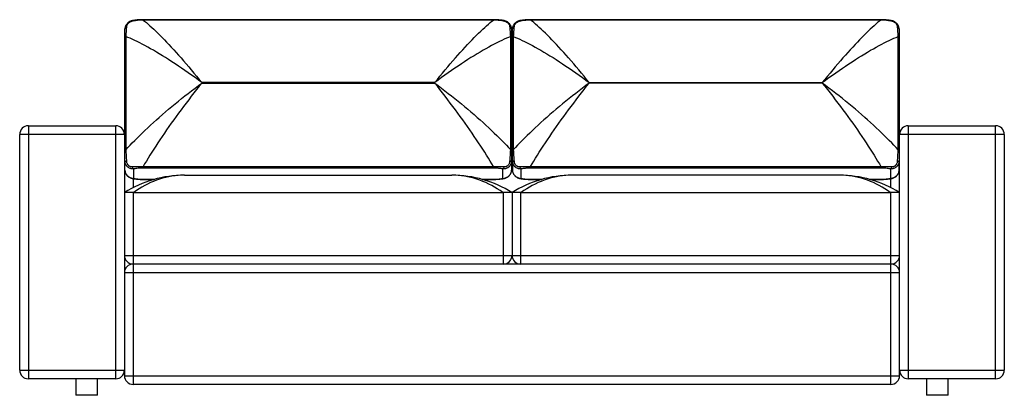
# Model space of a CAD drawing. Header units: millimetres. Extents: x -1137 to 1137, y -508 to 359.
import ezdxf

# ---------------------------------------------------------------- set-up
doc = ezdxf.new("R2010")
doc.units = ezdxf.units.MM

msp = doc.modelspace()

# ---------------------------------------------------------------- linework, layer by layer
at = {"color": 7, "linetype": 'Continuous', "lineweight": 25}
for p, q in [((-42.9, 359.1), (-852.1, 359.1)), ((-852.1, 358.4), (-852.1, 359.1)), ((-42.9, 358.4), (-852.1, 358.4)), ((-42.9, 358.4), (-42.9, 359.1)), ((852.1, 359.1), (42.9, 359.1)), ((42.9, 359.1), (42.9, 358.4)), ((852.1, 358.4), (42.9, 358.4)), ((852.1, 359.1), (852.1, 358.4)), ((-894, 56.8), (-894, 318.4)), ((-892, 320.1), (-892, 58.5)), ((-3, 58.5), (-3, 320.1)), ((-1, 318.4), (-1, 56.8)), ((1, 56.8), (1, 318.4)), ((3, 320.1), (3, 58.5)), ((892, 58.5), (892, 320.1)), ((894, 318.4), (894, 56.8)), ((-1, 234.9), (1, 234.9)), ((-895, 214.9), (-895, -40)), ((-716.5, 213.8), (-716.5, 212.8)), ((-178.5, 213.8), (-716.5, 213.8)), ((-716.5, 212.8), (-178.5, 212.8)), ((-178.5, 212.8), (-178.5, 213.8)), ((1, 220.5), (-1, 220.5)), ((178.5, 212.8), (178.5, 213.8)), ((178.5, 213.8), (716.5, 213.8)), ((716.5, 212.8), (178.5, 212.8)), ((716.5, 213.8), (716.5, 212.8)), ((895, -40), (895, 214.9)), ((-1117, 114.2), (-1117, -470)), ((-1117, 114.2), (-915, 114.2)), ((-915, -470), (-915, 114.2)), ((915, 114.2), (915, -470)), ((915, 114.2), (1117, 114.2)), ((1117, -470), (1117, 114.2)), ((-1137, -450), (-1137, 94.2)), ((-895, 94.2), (-1137, 94.2)), ((1137, 94.2), (895, 94.2)), ((1137, 94.2), (1137, -450)), ((-894, 11.8), (-894, 33.9)), ((-1, 33.9), (-1, 11.8)), ((1, 33.9), (1, 11.8)), ((894, 11.8), (894, 33.9)), ((-874, 14.7), (-874, -7.4)), ((-852.1, 20.1), (-42.9, 20.1)), ((-852.1, 16.5), (-852.1, 20.1)), ((-42.9, 16.5), (-852.1, 16.5)), ((-42.9, 16.5), (-42.9, 20.1)), ((-21, -7.4), (-21, 14.7)), ((21, -7.4), (21, 14.7)), ((42.9, 20.1), (852.1, 20.1)), ((42.9, 20.1), (42.9, 16.5)), ((852.1, 16.5), (42.9, 16.5)), ((852.1, 20.1), (852.1, 16.5)), ((874, 14.7), (874, -7.4)), ((-875, -7.8), (-875, -28.6)), ((-852.1, -9.2), (-825.1, -9.2)), ((-852.1, -9.2), (-852.1, -9.6)), ((-852.1, -9.6), (-826.5, -9.6)), ((-756.4, 0), (-138.6, 0)), ((-69.9, -9.2), (-42.9, -9.2)), ((-68.5, -9.6), (-42.9, -9.6)), ((-42.9, -9.2), (-42.9, -9.6)), ((42.9, -9.2), (69.9, -9.2)), ((42.9, -9.6), (42.9, -9.2)), ((42.9, -9.6), (68.5, -9.6)), ((756.4, 0), (138.6, 0)), ((825.1, -9.2), (852.1, -9.2)), ((826.5, -9.6), (852.1, -9.6)), ((852.1, -9.6), (852.1, -9.2)), ((875, -28.6), (875, -7.8)), ((-895, -40), (-895, -463)), ((-875, -40), (-875, -483)), ((-873.7, -40), (-21.3, -40)), ((-20, -205), (-20, -40)), ((0, -40), (0, -185)), ((20, -40), (20, -205)), ((21.3, -40), (873.7, -40)), ((875, -483), (875, -40)), ((895, -463), (895, -40)), ((-895, -185), (895, -185)), ((-0.8, -190.5), (0.8, -190.5)), ((895, -225), (-895, -225)), ((875, -205), (-875, -205)), ((-1137, -450), (-895, -450)), ((895, -450), (1137, -450)), ((-915, -470), (-1117, -470)), ((-1007, -470), (-1007, -508)), ((-957, -508), (-957, -470)), ((-895, -463), (895, -463)), ((1117, -470), (915, -470)), ((957, -470), (957, -508)), ((1007, -508), (1007, -470)), ((875, -483), (-875, -483)), ((-957, -508), (-1007, -508)), ((1007, -508), (957, -508))]:
    msp.add_line(p, q, dxfattribs=at)
at = {"color": 7, "linetype": 'Continuous', "lineweight": 25, "flags": 128}
for points in [[(-852.1, 358.4), (-848.4, 355.5), (-844.5, 352.3), (-840.4, 348.9), (-836.2, 345.2), (-831.9, 341.2), (-827.3, 337), (-822.7, 332.6), (-817.9, 328), (-813, 323.2), (-808, 318.1), (-802.8, 312.8), (-797.6, 307.3), (-792.2, 301.7), (-786.8, 295.8), (-781.2, 289.8), (-775.6, 283.6), (-769.9, 277.2), (-764.2, 270.7), (-758.3, 264), (-752.5, 257.2), (-746.5, 250.2), (-740.6, 243.2), (-734.6, 236), (-728.6, 228.7), (-722.6, 221.3), (-716.5, 213.8)], [(-178.5, 213.8), (-172.4, 221.3), (-166.4, 228.7), (-160.4, 236), (-154.4, 243.2), (-148.5, 250.2), (-142.5, 257.2), (-136.7, 264), (-130.8, 270.7), (-125.1, 277.2), (-119.4, 283.6), (-113.8, 289.8), (-108.2, 295.8), (-102.8, 301.7), (-97.4, 307.3), (-92.2, 312.8), (-87, 318.1), (-82, 323.2), (-77.1, 328), (-72.3, 332.6), (-67.7, 337), (-63.1, 341.2), (-58.8, 345.2), (-54.6, 348.9), (-50.5, 352.3), (-46.6, 355.5), (-42.9, 358.4)], [(178.5, 213.8), (172.4, 221.3), (166.4, 228.7), (160.4, 236), (154.4, 243.2), (148.5, 250.2), (142.5, 257.2), (136.7, 264), (130.8, 270.7), (125.1, 277.2), (119.4, 283.6), (113.8, 289.8), (108.2, 295.8), (102.8, 301.7), (97.4, 307.3), (92.2, 312.8), (87, 318.1), (82, 323.2), (77.1, 328), (72.3, 332.6), (67.7, 337), (63.1, 341.2), (58.8, 345.2), (54.6, 348.9), (50.5, 352.3), (46.6, 355.5), (42.9, 358.4)], [(852.1, 358.4), (848.4, 355.5), (844.5, 352.3), (840.4, 348.9), (836.2, 345.2), (831.9, 341.2), (827.3, 337), (822.7, 332.6), (817.9, 328), (813, 323.2), (808, 318.1), (802.8, 312.8), (797.6, 307.3), (792.2, 301.7), (786.8, 295.8), (781.2, 289.8), (775.6, 283.6), (769.9, 277.2), (764.2, 270.7), (758.3, 264), (752.5, 257.2), (746.5, 250.2), (740.6, 243.2), (734.6, 236), (728.6, 228.7), (722.6, 221.3), (716.5, 213.8)], [(-716.5, 213.8), (-724.3, 219.6), (-732.1, 225.3), (-739.9, 230.9), (-747.7, 236.4), (-755.4, 241.7), (-763, 247), (-770.6, 252.2), (-778.2, 257.2), (-785.6, 262.1), (-793, 266.9), (-800.3, 271.5), (-807.4, 276), (-814.5, 280.3), (-821.4, 284.4), (-828.2, 288.4), (-834.9, 292.2), (-841.4, 295.9), (-847.7, 299.3), (-853.9, 302.6), (-859.9, 305.7), (-865.8, 308.6), (-871.4, 311.3), (-876.9, 313.8), (-882.1, 316.1), (-887.2, 318.2), (-892, 320.1)], [(-3, 320.1), (-7.8, 318.2), (-12.9, 316.1), (-18.1, 313.8), (-23.6, 311.3), (-29.2, 308.6), (-35.1, 305.7), (-41.1, 302.6), (-47.3, 299.3), (-53.6, 295.9), (-60.1, 292.2), (-66.8, 288.4), (-73.6, 284.4), (-80.5, 280.3), (-87.6, 276), (-94.7, 271.5), (-102, 266.9), (-109.4, 262.1), (-116.8, 257.2), (-124.4, 252.2), (-132, 247), (-139.6, 241.7), (-147.3, 236.4), (-155.1, 230.9), (-162.9, 225.3), (-170.7, 219.6), (-178.5, 213.8)], [(3, 320.1), (7.8, 318.2), (12.9, 316.1), (18.1, 313.8), (23.6, 311.3), (29.2, 308.6), (35.1, 305.7), (41.1, 302.6), (47.3, 299.3), (53.6, 295.9), (60.1, 292.2), (66.8, 288.4), (73.6, 284.4), (80.5, 280.3), (87.6, 276), (94.7, 271.5), (102, 266.9), (109.4, 262.1), (116.8, 257.2), (124.4, 252.2), (132, 247), (139.6, 241.7), (147.3, 236.4), (155.1, 230.9), (162.9, 225.3), (170.7, 219.6), (178.5, 213.8)], [(716.5, 213.8), (724.3, 219.6), (732.1, 225.3), (739.9, 230.9), (747.7, 236.4), (755.4, 241.7), (763, 247), (770.6, 252.2), (778.2, 257.2), (785.6, 262.1), (793, 266.9), (800.3, 271.5), (807.4, 276), (814.5, 280.3), (821.4, 284.4), (828.2, 288.4), (834.9, 292.2), (841.4, 295.9), (847.7, 299.3), (853.9, 302.6), (859.9, 305.7), (865.8, 308.6), (871.4, 311.3), (876.9, 313.8), (882.1, 316.1), (887.2, 318.2), (892, 320.1)], [(-892, 58.5), (-887.2, 63.7), (-882.1, 69.1), (-876.9, 74.6), (-871.4, 80.2), (-865.8, 85.9), (-859.9, 91.6), (-853.9, 97.5), (-847.7, 103.4), (-841.4, 109.4), (-834.9, 115.4), (-828.2, 121.5), (-821.4, 127.6), (-814.5, 133.7), (-807.4, 139.9), (-800.3, 146.1), (-793, 152.2), (-785.6, 158.4), (-778.2, 164.6), (-770.6, 170.8), (-763, 176.9), (-755.4, 183), (-747.7, 189.1), (-739.9, 195.1), (-732.1, 201.1), (-724.3, 207), (-716.5, 212.8)], [(-716.5, 212.8), (-722.6, 205.3), (-728.6, 197.7), (-734.6, 190), (-740.6, 182.3), (-746.5, 174.5), (-752.5, 166.8), (-758.3, 159), (-764.2, 151.1), (-769.9, 143.3), (-775.6, 135.5), (-781.2, 127.8), (-786.8, 120), (-792.2, 112.3), (-797.6, 104.6), (-802.8, 97.1), (-808, 89.5), (-813, 82.1), (-817.9, 74.7), (-822.7, 67.5), (-827.3, 60.3), (-831.9, 53.3), (-836.2, 46.4), (-840.4, 39.6), (-844.5, 32.9), (-848.4, 26.4), (-852.1, 20.1)], [(-178.5, 212.8), (-170.7, 207), (-162.9, 201.1), (-155.1, 195.1), (-147.3, 189.1), (-139.6, 183), (-132, 176.9), (-124.4, 170.8), (-116.8, 164.6), (-109.4, 158.4), (-102, 152.2), (-94.7, 146.1), (-87.6, 139.9), (-80.5, 133.7), (-73.6, 127.6), (-66.8, 121.5), (-60.1, 115.4), (-53.6, 109.4), (-47.3, 103.4), (-41.1, 97.5), (-35.1, 91.6), (-29.2, 85.9), (-23.6, 80.2), (-18.1, 74.6), (-12.9, 69.1), (-7.8, 63.7), (-3, 58.5)], [(-42.9, 20.1), (-46.6, 26.4), (-50.5, 32.9), (-54.6, 39.6), (-58.8, 46.4), (-63.1, 53.3), (-67.7, 60.3), (-72.3, 67.5), (-77.1, 74.7), (-82, 82.1), (-87, 89.5), (-92.2, 97.1), (-97.4, 104.6), (-102.8, 112.3), (-108.2, 120), (-113.8, 127.8), (-119.4, 135.5), (-125.1, 143.3), (-130.8, 151.1), (-136.7, 159), (-142.5, 166.8), (-148.5, 174.5), (-154.4, 182.3), (-160.4, 190), (-166.4, 197.7), (-172.4, 205.3), (-178.5, 212.8)], [(178.5, 212.8), (170.7, 207), (162.9, 201.1), (155.1, 195.1), (147.3, 189.1), (139.6, 183), (132, 176.9), (124.4, 170.8), (116.8, 164.6), (109.4, 158.4), (102, 152.2), (94.7, 146.1), (87.6, 139.9), (80.5, 133.7), (73.6, 127.6), (66.8, 121.5), (60.1, 115.4), (53.6, 109.4), (47.3, 103.4), (41.1, 97.5), (35.1, 91.6), (29.2, 85.9), (23.6, 80.2), (18.1, 74.6), (12.9, 69.1), (7.8, 63.7), (3, 58.5)], [(42.9, 20.1), (46.6, 26.4), (50.5, 32.9), (54.6, 39.6), (58.8, 46.4), (63.1, 53.3), (67.7, 60.3), (72.3, 67.5), (77.1, 74.7), (82, 82.1), (87, 89.5), (92.2, 97.1), (97.4, 104.6), (102.8, 112.3), (108.2, 120), (113.8, 127.8), (119.4, 135.5), (125.1, 143.3), (130.8, 151.1), (136.7, 159), (142.5, 166.8), (148.5, 174.5), (154.4, 182.3), (160.4, 190), (166.4, 197.7), (172.4, 205.3), (178.5, 212.8)], [(716.5, 212.8), (722.6, 205.3), (728.6, 197.7), (734.6, 190), (740.6, 182.3), (746.5, 174.5), (752.5, 166.8), (758.3, 159), (764.2, 151.1), (769.9, 143.3), (775.6, 135.5), (781.2, 127.8), (786.8, 120), (792.2, 112.3), (797.6, 104.6), (802.8, 97.1), (808, 89.5), (813, 82.1), (817.9, 74.7), (822.7, 67.5), (827.3, 60.3), (831.9, 53.3), (836.2, 46.4), (840.4, 39.6), (844.5, 32.9), (848.4, 26.4), (852.1, 20.1)], [(892, 58.5), (887.2, 63.7), (882.1, 69.1), (876.9, 74.6), (871.4, 80.2), (865.8, 85.9), (859.9, 91.6), (853.9, 97.5), (847.7, 103.4), (841.4, 109.4), (834.9, 115.4), (828.2, 121.5), (821.4, 127.6), (814.5, 133.7), (807.4, 139.9), (800.3, 146.1), (793, 152.2), (785.6, 158.4), (778.2, 164.6), (770.6, 170.8), (763, 176.9), (755.4, 183), (747.7, 189.1), (739.9, 195.1), (732.1, 201.1), (724.3, 207), (716.5, 212.8)], [(-894, 33.9), (-893.9, 33.7), (-893.8, 33.4), (-893.5, 33.1), (-893, 32.9), (-892.5, 32.7), (-891.9, 32.5), (-891.2, 32.3), (-890.3, 32.1)], [(-4.7, 32.1), (-3.8, 32.3), (-3.1, 32.5), (-2.5, 32.7), (-2, 32.9), (-1.5, 33.1), (-1.2, 33.4), (-1.1, 33.7), (-1, 33.9)], [(1, 33.9), (1.1, 33.7), (1.2, 33.4), (1.5, 33.1), (2, 32.9), (2.5, 32.7), (3.1, 32.5), (3.8, 32.3), (4.7, 32.1)], [(890.3, 32.1), (891.2, 32.3), (891.9, 32.5), (892.5, 32.7), (893, 32.9), (893.5, 33.1), (893.8, 33.4), (893.9, 33.7), (894, 33.9)], [(-756.4, 0), (-763.7, -0.1), (-771, -0.6), (-778.2, -1.3), (-785.4, -2.3), (-792.6, -3.5), (-799.8, -5.1), (-806.9, -6.9), (-814, -9), (-820.9, -11.4), (-827.9, -14.1), (-834.7, -17), (-841.5, -20.2), (-848.1, -23.6), (-854.7, -27.4), (-861.1, -31.3), (-867.5, -35.5), (-873.7, -40)], [(-21.3, -40), (-27.5, -35.5), (-33.9, -31.3), (-40.3, -27.4), (-46.9, -23.6), (-53.5, -20.2), (-60.3, -17), (-67.1, -14.1), (-74.1, -11.4), (-81, -9), (-88.1, -6.9), (-95.2, -5.1), (-102.4, -3.5), (-109.6, -2.3), (-116.8, -1.3), (-124, -0.6), (-131.3, -0.1), (-138.6, 0)], [(138.6, 0), (131.3, -0.1), (124, -0.6), (116.8, -1.3), (109.6, -2.3), (102.4, -3.5), (95.2, -5.1), (88.1, -6.9), (81, -9), (74.1, -11.4), (67.1, -14.1), (60.3, -17), (53.5, -20.2), (46.9, -23.6), (40.3, -27.4), (33.9, -31.3), (27.5, -35.5), (21.3, -40)], [(873.7, -40), (867.5, -35.5), (861.1, -31.3), (854.7, -27.4), (848.1, -23.6), (841.5, -20.2), (834.7, -17), (827.9, -14.1), (820.9, -11.4), (814, -9), (806.9, -6.9), (799.8, -5.1), (792.6, -3.5), (785.4, -2.3), (778.2, -1.3), (771, -0.6), (763.7, -0.1), (756.4, 0)]]:
    msp.add_lwpolyline(points, dxfattribs=at)
at = {"color": 7, "linetype": 'Continuous', "lineweight": 25}
for centre, radius, start, end in [((-887.3, 337.3), 6.66, 116.7568, 176.5316), ((-874.8, 354), 3.28, 102.7951, 157.2601), ((-20.2, 354), 3.28, 22.7447, 77.147), ((-7.7, 337.3), 6.66, 3.4684, 63.2432), ((7.7, 337.3), 6.66, 116.7568, 176.5316), ((20.2, 354), 3.28, 102.9334, 157.2486), ((874.8, 354), 3.28, 22.7311, 77.3127), ((887.3, 337.3), 6.66, 3.4684, 63.2432), ((-891.6, 317.6), 2.53, 98.1898, 160.6028), ((-3.4, 317.6), 2.53, 19.3972, 81.8102), ((3.4, 317.6), 2.53, 98.1898, 160.6028), ((891.6, 317.6), 2.53, 19.3972, 81.8102), ((-875, 214.9), 20, 161.8051, 180), ((-892.5, 214.6), 2.53, 126.7245, 172.9677), ((875, 214.9), 20, 0, 18.1949), ((892.5, 214.6), 2.53, 7.0323, 53.2755), ((-1117, 94.2), 20, 90, 180), ((-915, 94.2), 20, 0, 90), ((915, 94.2), 20, 90, 180), ((1117, 94.2), 20, 0, 90), ((-891.6, 55.9), 2.53, 98.1898, 160.6028), ((-3.4, 55.9), 2.53, 19.3972, 81.8102), ((3.4, 55.9), 2.53, 98.1898, 160.6028), ((891.6, 55.9), 2.53, 19.3972, 81.8102), ((-868.9, 22.4), 9.26, 194.8484, 236.5553), ((-26.1, 22.4), 9.26, 303.4447, 345.1516), ((138.6, -260), 260, 90, 122.2042), ((26.1, 22.4), 9.26, 194.8484, 236.5553), ((868.9, 22.4), 9.26, 303.4447, 345.1516), ((-756.4, -260), 260, 90, 122.2042), ((-875.2, -5.1), 2.63, 262.4567, 297.1227), ((-138.6, -260), 260, 57.7958, 90), ((-19.8, -5.1), 2.63, 242.8692, 277.8129), ((19.8, -5.1), 2.63, 262.2752, 297.1281), ((756.4, -260), 260, 57.7958, 90), ((875.2, -5.1), 2.63, 242.8738, 277.6613), ((-875, -185), 20, 180, 270), ((-891.6, -196.8), 3.49, 114.2595, 166.7361), ((-20, -185), 20, 270, 0), ((20, -185), 20, 180, 270), ((875, -185), 20, 270, 0), ((891.6, -196.8), 3.49, 13.2639, 65.7405), ((-875, -225), 20, 90, 180), ((875, -225), 20, 0, 90), ((-1117, -450), 20, 180, 270), ((-915, -450), 20, 270, 0), ((915, -450), 20, 180, 270), ((1117, -450), 20, 270, 0), ((-875, -463), 20, 180, 270), ((875, -463), 20, 270, 0)]:
    msp.add_arc(centre, radius, start, end, dxfattribs=at)
for points, knots in [([(-875.6, 357.1), (-876.1, 357.1), (-877.5, 356.8), (-879.7, 356.2), (-882.1, 355.2), (-884.3, 354), (-886.4, 352.5), (-888.3, 350.9), (-889.9, 349), (-891.3, 347.1), (-892.4, 344.9), (-893.3, 342.7), (-893.8, 340.5), (-894, 338.8), (-894, 337.9), (-894, 337.7)], [0, 0, 0, 0, 0.0589873, 0.1476091, 0.234284, 0.3193031, 0.4037629, 0.4872605, 0.5696816, 0.653525, 0.7344863, 0.8183938, 0.8996269, 0.9814655, 1, 1, 1, 1]), ([(-890.3, 343.2), (-890.5, 341.6), (-890.7, 339.9), (-890.9, 336.3), (-891.1, 334.5), (-891.3, 331.6), (-891.4, 330.6), (-891.5, 328.6), (-891.6, 327.6), (-891.8, 324.4), (-891.9, 322.3), (-892, 320.1)], [0, 0, 0, 0, 0.25, 0.25, 0.5, 0.5, 0.625, 0.625, 0.75, 0.75, 1, 1, 1, 1]), ([(-877.8, 355.3), (-878.2, 355.2), (-878.6, 355.1), (-879.3, 354.9), (-879.7, 354.7), (-880.9, 354.3), (-881.6, 354), (-883.1, 353.2), (-883.8, 352.8), (-884.8, 352.1), (-885.1, 351.8), (-885.7, 351.3), (-886.1, 351), (-886.6, 350.5), (-886.9, 350.2), (-887.4, 349.6), (-887.7, 349.3), (-888.4, 348.3), (-888.8, 347.7), (-889.3, 346.7), (-889.5, 346.4), (-889.7, 345.8), (-889.9, 345.4), (-890.2, 344.5), (-890.3, 343.8), (-890.3, 343.2)], [0, 0, 0, 0, 0.0625, 0.0625, 0.125, 0.125, 0.25, 0.25, 0.375, 0.375, 0.4375, 0.4375, 0.5, 0.5, 0.5625, 0.5625, 0.625, 0.625, 0.75, 0.75, 0.8125, 0.8125, 0.875, 0.875, 1, 1, 1, 1]), ([(-852.1, 358.4), (-854.3, 358.4), (-856.6, 358.2), (-861, 357.9), (-863.1, 357.7), (-866.4, 357.2), (-867.5, 357.1), (-869.6, 356.8), (-870.7, 356.6), (-873.8, 356.1), (-875.8, 355.7), (-877.8, 355.3)], [0, 0, 0, 0, 0.25, 0.25, 0.5, 0.5, 0.625, 0.625, 0.75, 0.75, 1, 1, 1, 1]), ([(-852.1, 359.1), (-853.1, 359.1), (-855.1, 359.1), (-858.4, 359), (-861.8, 358.8), (-865.4, 358.5), (-869.1, 358.1), (-872.5, 357.7), (-874.6, 357.3), (-875.6, 357.2)], [0, 0, 0, 0, 0.116421, 0.253614, 0.396824, 0.547172, 0.705533, 0.872432, 1, 1, 1, 1]), ([(-19.4, 357.2), (-20.6, 357.4), (-23, 357.7), (-26.7, 358.2), (-30.4, 358.5), (-33.9, 358.8), (-37.3, 359), (-40.3, 359.1), (-42.2, 359.1), (-42.9, 359.1)], [0, 0, 0, 0, 0.164175, 0.329637, 0.486325, 0.634713, 0.775641, 0.910193, 1, 1, 1, 1]), ([(-17.2, 355.3), (-19.2, 355.7), (-21.2, 356.1), (-25.3, 356.8), (-27.4, 357.1), (-30.7, 357.5), (-31.8, 357.6), (-34, 357.9), (-35.1, 358), (-38.4, 358.2), (-40.7, 358.4), (-42.9, 358.4)], [0, 0, 0, 0, 0.25, 0.25, 0.5, 0.5, 0.625, 0.625, 0.75, 0.75, 1, 1, 1, 1]), ([(-1, 337.7), (-1, 338.4), (-1.1, 339.9), (-1.5, 342.1), (-2.3, 344.3), (-3.3, 346.4), (-4.6, 348.4), (-6.1, 350.2), (-7.9, 351.9), (-9.7, 353.4), (-11.8, 354.6), (-13.9, 355.7), (-16.2, 356.5), (-18, 357), (-19.1, 357.1), (-19.4, 357.1)], [0, 0, 0, 0, 0.077536, 0.159099, 0.239973, 0.322035, 0.402209, 0.484134, 0.563195, 0.644639, 0.723648, 0.803666, 0.885079, 0.965304, 1, 1, 1, 1]), ([(-4.7, 343.2), (-4.7, 343.5), (-4.7, 343.9), (-4.9, 344.5), (-4.9, 344.8), (-5.2, 345.8), (-5.5, 346.4), (-6.2, 347.7), (-6.6, 348.4), (-7.3, 349.3), (-7.6, 349.6), (-8.1, 350.2), (-8.4, 350.5), (-9, 351), (-9.3, 351.3), (-9.9, 351.8), (-10.2, 352.1), (-11.3, 352.8), (-12, 353.3), (-13, 353.8), (-13.4, 354), (-14.2, 354.3), (-14.5, 354.5), (-15.7, 354.9), (-16.4, 355.1), (-17.2, 355.3)], [0, 0, 0, 0, 0.0625, 0.0625, 0.125, 0.125, 0.25, 0.25, 0.375, 0.375, 0.4375, 0.4375, 0.5, 0.5, 0.5625, 0.5625, 0.625, 0.625, 0.75, 0.75, 0.8125, 0.8125, 0.875, 0.875, 1, 1, 1, 1]), ([(-3, 320.1), (-3.1, 322.3), (-3.2, 324.4), (-3.5, 328.5), (-3.6, 330.5), (-3.8, 333.4), (-3.9, 334.4), (-4.1, 336.2), (-4.1, 337.2), (-4.3, 339.9), (-4.5, 341.6), (-4.7, 343.2)], [0, 0, 0, 0, 0.25, 0.25, 0.5, 0.5, 0.625, 0.625, 0.75, 0.75, 1, 1, 1, 1]), ([(19.4, 357.1), (18.9, 357.1), (17.6, 356.9), (15.5, 356.2), (13.2, 355.3), (10.9, 354.1), (8.8, 352.7), (6.9, 351.1), (5.3, 349.3), (3.8, 347.3), (2.7, 345.2), (1.8, 343), (1.2, 340.7), (1, 339), (1, 337.9), (1, 337.7)], [0, 0, 0, 0, 0.057947, 0.137433, 0.224391, 0.308673, 0.39434, 0.476967, 0.560634, 0.643309, 0.725505, 0.808359, 0.889953, 0.973055, 1, 1, 1, 1]), ([(4.7, 343.2), (4.5, 341.6), (4.3, 339.9), (4.1, 337.2), (4.1, 336.2), (3.9, 334.4), (3.8, 333.4), (3.6, 330.5), (3.5, 328.5), (3.2, 324.4), (3.1, 322.3), (3, 320.1)], [0, 0, 0, 0, 0.25, 0.25, 0.375, 0.375, 0.5, 0.5, 0.75, 0.75, 1, 1, 1, 1]), ([(17.2, 355.3), (16.4, 355.1), (15.7, 354.9), (14.5, 354.5), (14.2, 354.3), (13.4, 354), (13, 353.8), (12, 353.3), (11.3, 352.8), (10.2, 352.1), (9.9, 351.8), (9.3, 351.3), (9, 351), (8.4, 350.5), (8.1, 350.2), (7.6, 349.6), (7.3, 349.3), (6.6, 348.4), (6.2, 347.7), (5.5, 346.4), (5.2, 345.8), (4.9, 344.8), (4.9, 344.5), (4.7, 343.9), (4.7, 343.5), (4.7, 343.2)], [0, 0, 0, 0, 0.125, 0.125, 0.1875, 0.1875, 0.25, 0.25, 0.375, 0.375, 0.4375, 0.4375, 0.5, 0.5, 0.5625, 0.5625, 0.625, 0.625, 0.75, 0.75, 0.875, 0.875, 0.9375, 0.9375, 1, 1, 1, 1]), ([(42.9, 358.4), (40.7, 358.4), (38.4, 358.2), (35.1, 358), (34, 357.9), (31.8, 357.6), (30.7, 357.5), (27.4, 357.1), (25.3, 356.8), (21.2, 356.1), (19.2, 355.7), (17.2, 355.3)], [0, 0, 0, 0, 0.25, 0.25, 0.375, 0.375, 0.5, 0.5, 0.75, 0.75, 1, 1, 1, 1]), ([(42.9, 359.1), (42.1, 359.1), (40.2, 359.1), (37.1, 359), (33.6, 358.8), (30, 358.5), (26.4, 358.1), (22.8, 357.7), (20.5, 357.3), (19.4, 357.2)], [0, 0, 0, 0, 0.0985843, 0.2353551, 0.378095, 0.5278476, 0.6853763, 0.8510469, 1, 1, 1, 1]), ([(875.5, 357.2), (874.7, 357.3), (872.7, 357.6), (869.4, 358), (865.7, 358.4), (862.2, 358.8), (858.7, 359), (855.4, 359.1), (853.2, 359.1), (852.1, 359.1)], [0, 0, 0, 0, 0.112141, 0.280688, 0.439901, 0.590373, 0.733038, 0.869038, 1, 1, 1, 1]), ([(877.8, 355.3), (875.8, 355.7), (873.8, 356.1), (870.7, 356.6), (869.6, 356.8), (867.5, 357.1), (866.4, 357.2), (863.1, 357.7), (861, 357.9), (856.6, 358.2), (854.3, 358.4), (852.1, 358.4)], [0, 0, 0, 0, 0.25, 0.25, 0.375, 0.375, 0.5, 0.5, 0.75, 0.75, 1, 1, 1, 1]), ([(894, 337.7), (894, 337.8), (894, 338.7), (893.8, 340.3), (893.3, 342.6), (892.5, 344.7), (891.4, 346.8), (890.1, 348.8), (888.5, 350.6), (886.8, 352.2), (884.8, 353.6), (882.8, 354.9), (880.6, 355.9), (878.3, 356.6), (876.6, 357), (875.7, 357.1), (875.6, 357.2)], [0, 0, 0, 0, 0.012517, 0.094789, 0.175159, 0.257303, 0.33911, 0.419396, 0.501178, 0.58028, 0.661614, 0.740805, 0.821488, 0.901576, 0.983378, 1, 1, 1, 1]), ([(890.3, 343.2), (890.3, 343.8), (890.2, 344.5), (889.9, 345.4), (889.8, 345.8), (889.5, 346.4), (889.3, 346.7), (889, 347.4), (888.8, 347.7), (888.4, 348.3), (888.2, 348.7), (887.5, 349.6), (886.9, 350.2), (886, 351), (885.7, 351.3), (885.1, 351.8), (884.8, 352.1), (883.8, 352.8), (883.1, 353.2), (882, 353.8), (881.6, 354), (880.8, 354.3), (880.5, 354.5), (879.3, 354.9), (878.6, 355.1), (877.8, 355.3)], [0, 0, 0, 0, 0.125, 0.125, 0.1875, 0.1875, 0.25, 0.25, 0.3125, 0.3125, 0.375, 0.375, 0.5, 0.5, 0.5625, 0.5625, 0.625, 0.625, 0.75, 0.75, 0.8125, 0.8125, 0.875, 0.875, 1, 1, 1, 1]), ([(892, 320.1), (891.9, 322.3), (891.8, 324.4), (891.6, 327.6), (891.5, 328.6), (891.4, 330.6), (891.3, 331.6), (891.1, 334.5), (890.9, 336.3), (890.7, 339.9), (890.5, 341.6), (890.3, 343.2)], [0, 0, 0, 0, 0.25, 0.25, 0.375, 0.375, 0.5, 0.5, 0.75, 0.75, 1, 1, 1, 1]), ([(-894, 318.4), (-894, 320.3), (-894, 322.1), (-894, 324.7), (-894, 325.6), (-894, 327.3), (-894, 328.1), (-894, 330.5), (-894, 332), (-894, 334.9), (-894, 336.3), (-894, 337.7)], [0, 0, 0, 0, 0.25, 0.25, 0.375, 0.375, 0.5, 0.5, 0.75, 0.75, 1, 1, 1, 1]), ([(-1, 337.7), (-1, 336.3), (-1, 334.9), (-1, 332.7), (-1, 332), (-1, 330.4), (-1, 329.6), (-1, 327.2), (-1, 325.6), (-1, 322.1), (-1, 320.3), (-1, 318.4)], [0, 0, 0, 0, 0.25, 0.25, 0.375, 0.375, 0.5, 0.5, 0.75, 0.75, 1, 1, 1, 1]), ([(1, 318.4), (1, 320.3), (1, 322.1), (1, 325.6), (1, 327.2), (1, 329.6), (1, 330.4), (1, 332), (1, 332.7), (1, 334.9), (1, 336.3), (1, 337.7)], [0, 0, 0, 0, 0.25, 0.25, 0.5, 0.5, 0.625, 0.625, 0.75, 0.75, 1, 1, 1, 1]), ([(894, 337.7), (894, 336.3), (894, 334.9), (894, 332), (894, 330.5), (894, 328.1), (894, 327.3), (894, 325.6), (894, 324.7), (894, 322.1), (894, 320.3), (894, 318.4)], [0, 0, 0, 0, 0.25, 0.25, 0.5, 0.5, 0.625, 0.625, 0.75, 0.75, 1, 1, 1, 1]), ([(-894, 33.9), (-894, 35.8), (-894, 37.7), (-894, 40.6), (-894, 41.5), (-894, 43.5), (-894, 44.4), (-894, 47.3), (-894, 49.2), (-894, 53), (-894, 54.9), (-894, 56.8)], [0, 0, 0, 0, 0.25, 0.25, 0.375, 0.375, 0.5, 0.5, 0.75, 0.75, 1, 1, 1, 1]), ([(-892, 58.5), (-891.9, 56.3), (-891.8, 54.2), (-891.5, 49.8), (-891.4, 47.6), (-891.2, 44.3), (-891.1, 43.2), (-890.9, 41), (-890.9, 39.8), (-890.7, 36.5), (-890.5, 34.3), (-890.3, 32.1)], [0, 0, 0, 0, 0.25, 0.25, 0.5, 0.5, 0.625, 0.625, 0.75, 0.75, 1, 1, 1, 1]), ([(-4.7, 32.1), (-4.5, 34.3), (-4.3, 36.5), (-4.1, 40.9), (-3.9, 43.1), (-3.7, 46.4), (-3.6, 47.5), (-3.5, 49.8), (-3.4, 50.9), (-3.2, 54.2), (-3.1, 56.3), (-3, 58.5)], [0, 0, 0, 0, 0.25, 0.25, 0.5, 0.5, 0.625, 0.625, 0.75, 0.75, 1, 1, 1, 1]), ([(-1, 56.8), (-1, 54.9), (-1, 53), (-1, 50.1), (-1, 49.2), (-1, 47.2), (-1, 46.3), (-1, 43.4), (-1, 41.5), (-1, 37.7), (-1, 35.8), (-1, 33.9)], [0, 0, 0, 0, 0.25, 0.25, 0.375, 0.375, 0.5, 0.5, 0.75, 0.75, 1, 1, 1, 1]), ([(1, 33.9), (1, 35.8), (1, 37.7), (1, 41.5), (1, 43.4), (1, 46.3), (1, 47.2), (1, 49.2), (1, 50.1), (1, 53), (1, 54.9), (1, 56.8)], [0, 0, 0, 0, 0.25, 0.25, 0.5, 0.5, 0.625, 0.625, 0.75, 0.75, 1, 1, 1, 1]), ([(3, 58.5), (3.1, 56.3), (3.2, 54.2), (3.4, 50.9), (3.5, 49.8), (3.6, 47.5), (3.7, 46.4), (3.9, 43.1), (4.1, 40.9), (4.3, 36.5), (4.5, 34.3), (4.7, 32.1)], [0, 0, 0, 0, 0.25, 0.25, 0.375, 0.375, 0.5, 0.5, 0.75, 0.75, 1, 1, 1, 1]), ([(890.3, 32.1), (890.5, 34.3), (890.7, 36.5), (890.9, 39.8), (890.9, 41), (891.1, 43.2), (891.2, 44.3), (891.4, 47.6), (891.5, 49.8), (891.8, 54.2), (891.9, 56.3), (892, 58.5)], [0, 0, 0, 0, 0.25, 0.25, 0.375, 0.375, 0.5, 0.5, 0.75, 0.75, 1, 1, 1, 1]), ([(894, 56.8), (894, 54.9), (894, 53), (894, 49.2), (894, 47.3), (894, 44.4), (894, 43.5), (894, 41.5), (894, 40.6), (894, 37.7), (894, 35.8), (894, 33.9)], [0, 0, 0, 0, 0.25, 0.25, 0.5, 0.5, 0.625, 0.625, 0.75, 0.75, 1, 1, 1, 1]), ([(-874, 14.7), (-875.3, 14.6), (-876.6, 14.6), (-878.5, 14.9), (-879.1, 15), (-880.4, 15.3), (-881, 15.5), (-882.8, 16.1), (-883.9, 16.6), (-885.3, 17.5), (-885.6, 17.7), (-886.1, 18), (-886.4, 18.2), (-887.2, 18.8), (-887.7, 19.2), (-888.6, 20.1), (-889, 20.6), (-889.9, 21.6), (-890.3, 22.1), (-891, 23.2), (-891.4, 23.8), (-892, 24.9), (-892.2, 25.5), (-893, 27.4), (-893.4, 28.7), (-893.8, 30.6), (-893.8, 31.3), (-894, 32.6), (-894, 33.3), (-894, 33.9)], [0, 0, 0, 0, 0.125, 0.125, 0.1875, 0.1875, 0.25, 0.25, 0.375, 0.375, 0.40625, 0.40625, 0.4375, 0.4375, 0.5, 0.5, 0.5625, 0.5625, 0.625, 0.625, 0.6875, 0.6875, 0.75, 0.75, 0.875, 0.875, 0.9375, 0.9375, 1, 1, 1, 1]), ([(-890.3, 32.1), (-890.3, 31.7), (-890.3, 31.3), (-890.1, 30.4), (-890.1, 30), (-889.8, 28.8), (-889.5, 28.1), (-888.8, 26.5), (-888.4, 25.8), (-887.7, 24.8), (-887.4, 24.5), (-886.9, 23.9), (-886.6, 23.6), (-886, 23), (-885.7, 22.7), (-885.1, 22.2), (-884.8, 22), (-883.7, 21.4), (-883, 21), (-882, 20.6), (-881.6, 20.5), (-880.8, 20.3), (-880.5, 20.2), (-879.3, 20), (-878.6, 20), (-877.8, 20.1)], [0, 0, 0, 0, 0.0625, 0.0625, 0.125, 0.125, 0.25, 0.25, 0.375, 0.375, 0.4375, 0.4375, 0.5, 0.5, 0.5625, 0.5625, 0.625, 0.625, 0.75, 0.75, 0.8125, 0.8125, 0.875, 0.875, 1, 1, 1, 1]), ([(-1, 33.9), (-1, 32.6), (-1.1, 31.3), (-1.5, 29.3), (-1.6, 28.7), (-2, 27.4), (-2.2, 26.8), (-3, 25), (-3.6, 23.8), (-4.5, 22.4), (-4.7, 22.2), (-5.1, 21.7), (-5.3, 21.4), (-5.9, 20.6), (-6.4, 20.2), (-7.3, 19.3), (-7.8, 18.9), (-8.8, 18.1), (-9.4, 17.7), (-10.5, 17), (-11, 16.7), (-12.2, 16.1), (-12.8, 15.9), (-14.6, 15.2), (-15.9, 15), (-17.8, 14.7), (-18.4, 14.7), (-19.7, 14.6), (-20.4, 14.7), (-21, 14.7)], [0, 0, 0, 0, 0.125, 0.125, 0.1875, 0.1875, 0.25, 0.25, 0.375, 0.375, 0.40625, 0.40625, 0.4375, 0.4375, 0.5, 0.5, 0.5625, 0.5625, 0.625, 0.625, 0.6875, 0.6875, 0.75, 0.75, 0.875, 0.875, 0.9375, 0.9375, 1, 1, 1, 1]), ([(-17.2, 20.1), (-16.8, 20), (-16.4, 20), (-15.7, 20.1), (-15.3, 20.1), (-14.1, 20.3), (-13.4, 20.5), (-11.9, 21), (-11.2, 21.4), (-10.2, 22), (-9.9, 22.3), (-9.3, 22.8), (-8.9, 23), (-8.4, 23.6), (-8.1, 23.9), (-7.6, 24.5), (-7.3, 24.8), (-6.6, 25.8), (-6.2, 26.6), (-5.7, 27.7), (-5.5, 28.1), (-5.3, 28.9), (-5.1, 29.3), (-4.8, 30.4), (-4.7, 31.3), (-4.7, 32.1)], [0, 0, 0, 0, 0.0625, 0.0625, 0.125, 0.125, 0.25, 0.25, 0.375, 0.375, 0.4375, 0.4375, 0.5, 0.5, 0.5625, 0.5625, 0.625, 0.625, 0.75, 0.75, 0.8125, 0.8125, 0.875, 0.875, 1, 1, 1, 1]), ([(21, 14.7), (20.4, 14.7), (19.7, 14.6), (18.4, 14.7), (17.8, 14.7), (16.5, 14.9), (15.9, 15), (14.6, 15.3), (14, 15.5), (12.2, 16.1), (11, 16.7), (9.4, 17.7), (8.8, 18), (7.8, 18.8), (7.3, 19.3), (6.4, 20.2), (5.9, 20.6), (5.1, 21.6), (4.7, 22.2), (4, 23.3), (3.6, 23.8), (3, 25), (2.7, 25.6), (2, 27.4), (1.6, 28.7), (1.2, 30.6), (1.2, 31.3), (1, 32.6), (1, 33.3), (1, 33.9)], [0, 0, 0, 0, 0.0625, 0.0625, 0.125, 0.125, 0.1875, 0.1875, 0.25, 0.25, 0.375, 0.375, 0.4375, 0.4375, 0.5, 0.5, 0.5625, 0.5625, 0.625, 0.625, 0.6875, 0.6875, 0.75, 0.75, 0.875, 0.875, 0.9375, 0.9375, 1, 1, 1, 1]), ([(4.7, 32.1), (4.7, 31.3), (4.8, 30.5), (5.1, 29.3), (5.2, 28.9), (5.5, 28.1), (5.7, 27.7), (6, 26.9), (6.2, 26.6), (6.6, 25.8), (6.8, 25.5), (7.5, 24.5), (8.1, 23.9), (9, 23), (9.3, 22.7), (9.9, 22.3), (10.2, 22), (11.2, 21.4), (11.9, 21), (13, 20.6), (13.4, 20.5), (14.2, 20.3), (14.5, 20.2), (15.7, 20), (16.4, 20), (17.2, 20.1)], [0, 0, 0, 0, 0.125, 0.125, 0.1875, 0.1875, 0.25, 0.25, 0.3125, 0.3125, 0.375, 0.375, 0.5, 0.5, 0.5625, 0.5625, 0.625, 0.625, 0.75, 0.75, 0.8125, 0.8125, 0.875, 0.875, 1, 1, 1, 1]), ([(894, 33.9), (894, 33.3), (894, 32.6), (893.8, 31.3), (893.8, 30.6), (893.4, 28.7), (893, 27.4), (892.2, 25.5), (892, 24.9), (891.4, 23.8), (891, 23.2), (890.3, 22.1), (889.9, 21.6), (889, 20.6), (888.6, 20.1), (887.7, 19.2), (887.2, 18.8), (886.4, 18.2), (886.1, 18), (885.6, 17.7), (885.3, 17.5), (883.9, 16.6), (882.8, 16.1), (881, 15.5), (880.4, 15.3), (879.1, 15), (878.5, 14.9), (876.6, 14.6), (875.3, 14.6), (874, 14.7)], [0, 0, 0, 0, 0.0625, 0.0625, 0.125, 0.125, 0.25, 0.25, 0.3125, 0.3125, 0.375, 0.375, 0.4375, 0.4375, 0.5, 0.5, 0.5625, 0.5625, 0.59375, 0.59375, 0.625, 0.625, 0.75, 0.75, 0.8125, 0.8125, 0.875, 0.875, 1, 1, 1, 1]), ([(877.8, 20.1), (878.6, 20), (879.3, 20), (880.5, 20.2), (880.8, 20.3), (881.6, 20.5), (882, 20.6), (883, 21), (883.7, 21.4), (884.8, 22), (885.1, 22.2), (885.7, 22.7), (886, 23), (886.6, 23.6), (886.9, 23.9), (887.4, 24.5), (887.7, 24.8), (888.4, 25.8), (888.8, 26.5), (889.5, 28.1), (889.8, 28.8), (890.1, 30), (890.1, 30.4), (890.3, 31.3), (890.3, 31.7), (890.3, 32.1)], [0, 0, 0, 0, 0.125, 0.125, 0.1875, 0.1875, 0.25, 0.25, 0.375, 0.375, 0.4375, 0.4375, 0.5, 0.5, 0.5625, 0.5625, 0.625, 0.625, 0.75, 0.75, 0.875, 0.875, 0.9375, 0.9375, 1, 1, 1, 1]), ([(-894, 11.8), (-894, 11.7), (-894, 10.8), (-893.8, 9.2), (-893.3, 7), (-892.5, 4.8), (-891.5, 2.7), (-890.1, 0.7), (-888.5, -1.1), (-886.8, -2.7), (-884.8, -4.1), (-882.8, -5.4), (-880.6, -6.3), (-878.3, -7.1), (-876.7, -7.5), (-875.7, -7.6), (-875.6, -7.7)], [0, 0, 0, 0, 0.01061, 0.0919327, 0.1737849, 0.2559442, 0.3358928, 0.418515, 0.4985187, 0.5796037, 0.6603597, 0.7397464, 0.8206779, 0.9006979, 0.9831606, 1, 1, 1, 1]), ([(-894, 11.8), (-894, 10.7), (-893.9, 9.5), (-893.5, 7.8), (-893.4, 7.3), (-893, 6.1), (-892.8, 5.5), (-892, 3.9), (-891.4, 2.8), (-890.5, 1.5), (-890.3, 1.3), (-889.9, 0.7), (-889.7, 0.5), (-889.1, -0.2), (-888.6, -0.7), (-887.7, -1.6), (-887.2, -2), (-886.2, -2.9), (-885.6, -3.2), (-884.5, -4), (-884, -4.3), (-882.8, -4.9), (-882.2, -5.2), (-880.4, -6), (-879.1, -6.5), (-877.2, -6.9), (-876.6, -7.1), (-875.3, -7.3), (-874.6, -7.4), (-874, -7.4)], [0, 0, 0, 0, 0.125, 0.125, 0.1875, 0.1875, 0.25, 0.25, 0.375, 0.375, 0.40625, 0.40625, 0.4375, 0.4375, 0.5, 0.5, 0.5625, 0.5625, 0.625, 0.625, 0.6875, 0.6875, 0.75, 0.75, 0.875, 0.875, 0.9375, 0.9375, 1, 1, 1, 1]), ([(-877.8, 20.1), (-875.8, 20.2), (-873.8, 20.3), (-869.7, 20.4), (-867.6, 20.5), (-864.3, 20.5), (-863.2, 20.5), (-861, 20.5), (-859.9, 20.5), (-856.6, 20.4), (-854.3, 20.3), (-852.1, 20.1)], [0, 0, 0, 0, 0.25, 0.25, 0.5, 0.5, 0.625, 0.625, 0.75, 0.75, 1, 1, 1, 1]), ([(-852.1, 16.5), (-854, 16.5), (-856, 16.5), (-858.8, 16.3), (-859.8, 16.3), (-861.7, 16.1), (-862.6, 16.1), (-865.3, 15.8), (-867.1, 15.6), (-870.6, 15.2), (-872.3, 15), (-874, 14.7)], [0, 0, 0, 0, 0.25, 0.25, 0.375, 0.375, 0.5, 0.5, 0.75, 0.75, 1, 1, 1, 1]), ([(-42.9, 20.1), (-40.7, 20.3), (-38.4, 20.4), (-34, 20.5), (-31.9, 20.5), (-28.6, 20.5), (-27.5, 20.5), (-25.4, 20.4), (-24.3, 20.4), (-21.2, 20.3), (-19.2, 20.2), (-17.2, 20.1)], [0, 0, 0, 0, 0.25, 0.25, 0.5, 0.5, 0.625, 0.625, 0.75, 0.75, 1, 1, 1, 1]), ([(-21, 14.7), (-22.7, 15), (-24.4, 15.2), (-27, 15.5), (-27.9, 15.6), (-29.8, 15.8), (-30.7, 15.9), (-33.4, 16.2), (-35.3, 16.3), (-39, 16.5), (-41, 16.5), (-42.9, 16.5)], [0, 0, 0, 0, 0.25, 0.25, 0.375, 0.375, 0.5, 0.5, 0.75, 0.75, 1, 1, 1, 1]), ([(-21, -7.4), (-19.7, -7.3), (-18.4, -7.1), (-16.5, -6.6), (-15.9, -6.5), (-14.6, -6), (-14, -5.8), (-12.2, -5), (-11.1, -4.4), (-9.7, -3.4), (-9.4, -3.3), (-8.9, -2.9), (-8.6, -2.7), (-7.8, -2.1), (-7.3, -1.6), (-6.4, -0.7), (-6, -0.3), (-5.1, 0.7), (-4.7, 1.2), (-4, 2.3), (-3.6, 2.8), (-3, 3.9), (-2.8, 4.4), (-2, 6.1), (-1.6, 7.2), (-1.2, 8.9), (-1.2, 9.5), (-1, 10.7), (-1, 11.2), (-1, 11.8)], [0, 0, 0, 0, 0.125, 0.125, 0.1875, 0.1875, 0.25, 0.25, 0.375, 0.375, 0.40625, 0.40625, 0.4375, 0.4375, 0.5, 0.5, 0.5625, 0.5625, 0.625, 0.625, 0.6875, 0.6875, 0.75, 0.75, 0.875, 0.875, 0.9375, 0.9375, 1, 1, 1, 1]), ([(-19.4, -7.6), (-19.1, -7.6), (-18, -7.5), (-16.1, -6.9), (-13.8, -6.1), (-11.6, -5), (-9.4, -3.6), (-7.5, -2.1), (-5.7, -0.3), (-4.2, 1.6), (-3, 3.7), (-2, 5.9), (-1.4, 8.1), (-1, 10.1), (-1, 11.3), (-1, 11.8)], [0, 0, 0, 0, 0.0324484, 0.1214665, 0.1999431, 0.284288, 0.3697226, 0.4536485, 0.5362345, 0.6203384, 0.7018892, 0.7854711, 0.8668215, 0.9499043, 1, 1, 1, 1]), ([(1, 11.8), (1, 11.4), (1, 10.3), (1.3, 8.4), (1.9, 6.1), (2.8, 4), (4, 1.9), (5.4, 0), (7.1, -1.7), (8.9, -3.3), (10.9, -4.6), (13, -5.7), (15.2, -6.6), (17.4, -7.3), (18.8, -7.6), (19.4, -7.7)], [0, 0, 0, 0, 0.041079, 0.122723, 0.203605, 0.286085, 0.3667, 0.448839, 0.528618, 0.609506, 0.690151, 0.769027, 0.85052, 0.930809, 1, 1, 1, 1]), ([(1, 11.8), (1, 11.2), (1, 10.7), (1.2, 9.5), (1.2, 8.9), (1.6, 7.2), (2, 6.1), (2.8, 4.4), (3, 3.9), (3.6, 2.8), (4, 2.3), (4.7, 1.2), (5.1, 0.7), (6, -0.3), (6.4, -0.7), (7.3, -1.6), (7.8, -2.1), (8.6, -2.7), (8.9, -2.9), (9.4, -3.3), (9.7, -3.4), (11.1, -4.4), (12.2, -5), (14, -5.8), (14.6, -6), (15.9, -6.5), (16.5, -6.6), (18.4, -7.1), (19.7, -7.3), (21, -7.4)], [0, 0, 0, 0, 0.0625, 0.0625, 0.125, 0.125, 0.25, 0.25, 0.3125, 0.3125, 0.375, 0.375, 0.4375, 0.4375, 0.5, 0.5, 0.5625, 0.5625, 0.59375, 0.59375, 0.625, 0.625, 0.75, 0.75, 0.8125, 0.8125, 0.875, 0.875, 1, 1, 1, 1]), ([(17.2, 20.1), (19.2, 20.2), (21.2, 20.3), (24.3, 20.4), (25.4, 20.4), (27.5, 20.5), (28.6, 20.5), (31.9, 20.5), (34, 20.5), (38.4, 20.4), (40.7, 20.3), (42.9, 20.1)], [0, 0, 0, 0, 0.25, 0.25, 0.375, 0.375, 0.5, 0.5, 0.75, 0.75, 1, 1, 1, 1]), ([(42.9, 16.5), (41, 16.5), (39, 16.5), (35.3, 16.3), (33.4, 16.2), (30.7, 15.9), (29.8, 15.8), (27.9, 15.6), (27, 15.5), (24.4, 15.2), (22.7, 15), (21, 14.7)], [0, 0, 0, 0, 0.25, 0.25, 0.5, 0.5, 0.625, 0.625, 0.75, 0.75, 1, 1, 1, 1]), ([(852.1, 20.1), (854.3, 20.3), (856.6, 20.4), (859.9, 20.5), (861, 20.5), (863.2, 20.5), (864.3, 20.5), (867.6, 20.5), (869.7, 20.4), (873.8, 20.3), (875.8, 20.2), (877.8, 20.1)], [0, 0, 0, 0, 0.25, 0.25, 0.375, 0.375, 0.5, 0.5, 0.75, 0.75, 1, 1, 1, 1]), ([(874, 14.7), (872.3, 15), (870.6, 15.2), (867.1, 15.6), (865.3, 15.8), (862.6, 16.1), (861.7, 16.1), (859.8, 16.3), (858.8, 16.3), (856, 16.5), (854, 16.5), (852.1, 16.5)], [0, 0, 0, 0, 0.25, 0.25, 0.5, 0.5, 0.625, 0.625, 0.75, 0.75, 1, 1, 1, 1]), ([(874, -7.4), (874.6, -7.4), (875.3, -7.3), (876.6, -7.1), (877.2, -6.9), (878.5, -6.6), (879.1, -6.4), (880.4, -6), (881, -5.8), (882.8, -5), (884, -4.3), (885.6, -3.2), (886.2, -2.9), (887.2, -2), (887.7, -1.6), (888.6, -0.7), (889.1, -0.2), (889.9, 0.7), (890.3, 1.2), (891, 2.3), (891.4, 2.8), (892, 3.9), (892.3, 4.4), (893, 6.1), (893.4, 7.2), (893.8, 8.9), (893.8, 9.5), (894, 10.7), (894, 11.2), (894, 11.8)], [0, 0, 0, 0, 0.0625, 0.0625, 0.125, 0.125, 0.1875, 0.1875, 0.25, 0.25, 0.375, 0.375, 0.4375, 0.4375, 0.5, 0.5, 0.5625, 0.5625, 0.625, 0.625, 0.6875, 0.6875, 0.75, 0.75, 0.875, 0.875, 0.9375, 0.9375, 1, 1, 1, 1]), ([(875.6, -7.7), (876, -7.6), (877.3, -7.4), (879.3, -6.8), (881.6, -5.9), (883.8, -4.8), (885.9, -3.4), (887.9, -1.8), (889.6, 0), (891, 2), (892.2, 4), (893.1, 6.2), (893.7, 8.5), (894, 10.4), (894, 11.5), (894, 11.8)], [0, 0, 0, 0, 0.0494115, 0.1367117, 0.2148792, 0.2993758, 0.3845327, 0.4674085, 0.5509983, 0.6335326, 0.7157314, 0.7988763, 0.8795971, 0.9630146, 1, 1, 1, 1]), ([(-875.5, -7.7), (-874.7, -7.8), (-872.7, -8.1), (-869.4, -8.6), (-865.7, -9), (-862.2, -9.3), (-858.7, -9.5), (-855.4, -9.6), (-853.2, -9.6), (-852.1, -9.6)], [0, 0, 0, 0, 0.112141, 0.2806885, 0.439901, 0.5903732, 0.7330376, 0.869038, 1, 1, 1, 1]), ([(-874, -7.4), (-872.3, -7.7), (-870.6, -7.9), (-868, -8.3), (-867.1, -8.4), (-865.2, -8.5), (-864.3, -8.6), (-861.6, -8.9), (-859.7, -9), (-856, -9.2), (-854, -9.2), (-852.1, -9.2)], [0, 0, 0, 0, 0.25, 0.25, 0.375, 0.375, 0.5, 0.5, 0.75, 0.75, 1, 1, 1, 1]), ([(-42.9, -9.2), (-41, -9.2), (-39, -9.2), (-36.2, -9), (-35.2, -9), (-33.3, -8.9), (-32.4, -8.8), (-29.7, -8.5), (-27.9, -8.4), (-24.4, -7.9), (-22.7, -7.7), (-21, -7.4)], [0, 0, 0, 0, 0.25, 0.25, 0.375, 0.375, 0.5, 0.5, 0.75, 0.75, 1, 1, 1, 1]), ([(-42.9, -9.6), (-42.1, -9.6), (-40.2, -9.6), (-37.1, -9.5), (-33.6, -9.3), (-30, -9), (-26.4, -8.6), (-22.8, -8.2), (-20.5, -7.8), (-19.4, -7.7)], [0, 0, 0, 0, 0.098584, 0.235355, 0.378095, 0.527848, 0.685376, 0.851047, 1, 1, 1, 1]), ([(19.4, -7.7), (20.6, -7.9), (23, -8.2), (26.7, -8.7), (30.4, -9.1), (33.9, -9.3), (37.3, -9.5), (40.3, -9.6), (42.2, -9.6), (42.9, -9.6)], [0, 0, 0, 0, 0.164175, 0.329637, 0.486325, 0.634713, 0.775641, 0.910193, 1, 1, 1, 1]), ([(21, -7.4), (22.7, -7.7), (24.4, -7.9), (27.9, -8.4), (29.7, -8.5), (32.4, -8.8), (33.3, -8.9), (35.2, -9), (36.2, -9), (39, -9.2), (41, -9.2), (42.9, -9.2)], [0, 0, 0, 0, 0.25, 0.25, 0.5, 0.5, 0.625, 0.625, 0.75, 0.75, 1, 1, 1, 1]), ([(852.1, -9.2), (854, -9.2), (856, -9.2), (859.7, -9), (861.6, -8.9), (864.3, -8.6), (865.2, -8.5), (867.1, -8.4), (868, -8.3), (870.6, -7.9), (872.3, -7.7), (874, -7.4)], [0, 0, 0, 0, 0.25, 0.25, 0.5, 0.5, 0.625, 0.625, 0.75, 0.75, 1, 1, 1, 1]), ([(852.1, -9.6), (853.1, -9.6), (855.1, -9.6), (858.4, -9.5), (861.8, -9.3), (865.4, -9), (869.1, -8.6), (872.5, -8.2), (874.6, -7.8), (875.6, -7.7)], [0, 0, 0, 0, 0.116421, 0.253614, 0.396824, 0.547172, 0.705533, 0.872432, 1, 1, 1, 1]), ([(-875, -40), (-876.3, -40), (-877.6, -40), (-879.5, -40), (-880.2, -40), (-881.4, -40), (-882, -40), (-883.9, -39.9), (-885, -39.9), (-886.6, -39.9), (-887.2, -39.9), (-888.2, -39.9), (-888.7, -39.8), (-890.1, -39.8), (-890.9, -39.9), (-891.8, -39.9), (-892, -39.9), (-892.3, -39.9), (-892.5, -39.9), (-892.9, -39.9), (-893.2, -39.9), (-893.7, -40), (-893.9, -40), (-894.3, -40), (-894.5, -40), (-894.9, -40), (-895, -40), (-895, -40)], [0, 0, 0, 0, 0.125, 0.125, 0.1875, 0.1875, 0.25, 0.25, 0.375, 0.375, 0.4375, 0.4375, 0.5, 0.5, 0.625, 0.625, 0.65625, 0.65625, 0.6875, 0.6875, 0.75, 0.75, 0.8125, 0.8125, 0.875, 0.875, 1, 1, 1, 1]), ([(0, -40), (0, -40), (-0.1, -40), (-0.5, -40), (-0.7, -40), (-1, -40), (-1.3, -40), (-2, -39.9), (-2.6, -39.9), (-3.7, -39.9), (-4.1, -39.9), (-5, -39.9), (-5.4, -39.8), (-6.8, -39.8), (-7.8, -39.9), (-9.1, -39.9), (-9.4, -39.9), (-10, -39.9), (-10.3, -39.9), (-11.1, -39.9), (-11.7, -39.9), (-12.9, -40), (-13.5, -40), (-14.8, -40), (-15.4, -40), (-17.4, -40), (-18.7, -40), (-20, -40)], [0, 0, 0, 0, 0.125, 0.125, 0.1875, 0.1875, 0.25, 0.25, 0.375, 0.375, 0.4375, 0.4375, 0.5, 0.5, 0.625, 0.625, 0.65625, 0.65625, 0.6875, 0.6875, 0.75, 0.75, 0.8125, 0.8125, 0.875, 0.875, 1, 1, 1, 1]), ([(20, -40), (18.7, -40), (17.4, -40), (15.5, -40), (14.8, -40), (13.6, -40), (13, -40), (11.1, -39.9), (10, -39.9), (8.4, -39.9), (7.8, -39.9), (6.8, -39.9), (6.3, -39.8), (4.9, -39.8), (4.1, -39.9), (3.2, -39.9), (3, -39.9), (2.7, -39.9), (2.5, -39.9), (2.1, -39.9), (1.8, -39.9), (1.3, -40), (1.1, -40), (0.7, -40), (0.5, -40), (0.1, -40), (0, -40), (0, -40)], [0, 0, 0, 0, 0.125, 0.125, 0.1875, 0.1875, 0.25, 0.25, 0.375, 0.375, 0.4375, 0.4375, 0.5, 0.5, 0.625, 0.625, 0.65625, 0.65625, 0.6875, 0.6875, 0.75, 0.75, 0.8125, 0.8125, 0.875, 0.875, 1, 1, 1, 1]), ([(895, -40), (895, -40), (894.9, -40), (894.5, -40), (894.3, -40), (894, -40), (893.7, -40), (893, -39.9), (892.4, -39.9), (891.3, -39.9), (890.9, -39.9), (890, -39.9), (889.6, -39.8), (888.2, -39.8), (887.2, -39.9), (885.9, -39.9), (885.6, -39.9), (885, -39.9), (884.7, -39.9), (883.9, -39.9), (883.3, -39.9), (882.1, -40), (881.5, -40), (880.2, -40), (879.6, -40), (877.6, -40), (876.3, -40), (875, -40)], [0, 0, 0, 0, 0.125, 0.125, 0.1875, 0.1875, 0.25, 0.25, 0.375, 0.375, 0.4375, 0.4375, 0.5, 0.5, 0.625, 0.625, 0.65625, 0.65625, 0.6875, 0.6875, 0.75, 0.75, 0.8125, 0.8125, 0.875, 0.875, 1, 1, 1, 1])]:
    msp.add_open_spline(points, degree=3, knots=knots, dxfattribs=at)
for points in [[(-873.7, -40), (-874.1, -40), (-874.6, -40), (-875, -40)], [(-20, -40), (-20.4, -40), (-20.9, -40), (-21.3, -40)], [(21.3, -40), (20.9, -40), (20.4, -40), (20, -40)], [(875, -40), (874.6, -40), (874.1, -40), (873.7, -40)]]:
    msp.add_open_spline(points, degree=3, dxfattribs=at)

doc.saveas('drawing.dxf')
